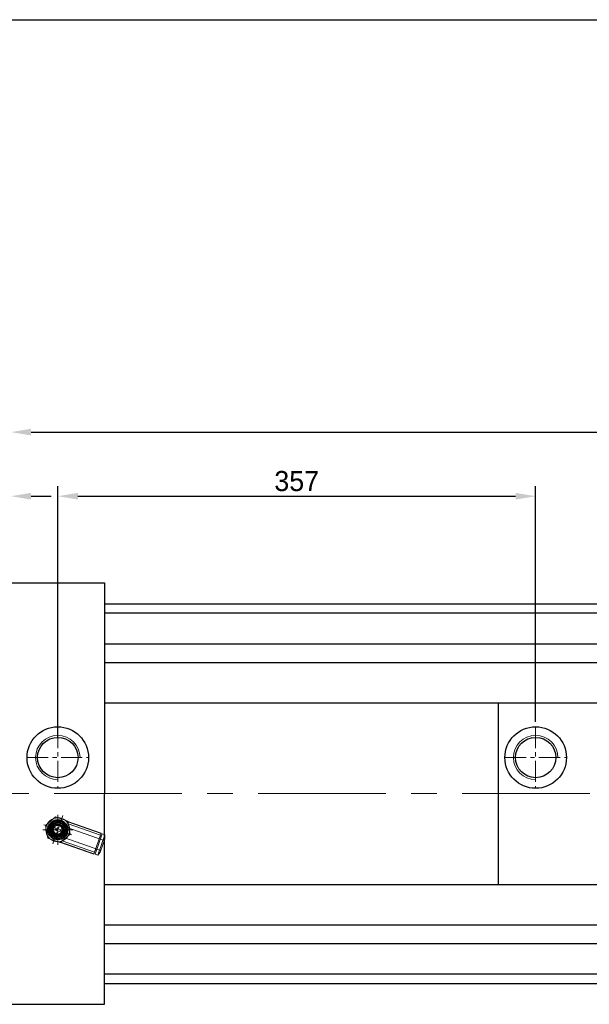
# Model space of a CAD drawing. Header units: millimetres. Extents: x 7142 to 9542, y -6624 to -4933.
# Tile 3 of 16: x 7580 to 8006, y -5670 to -4933. Entities that reach past the tile are written whole.
import ezdxf

# ---------------------------------------------------------------- set-up
doc = ezdxf.new("R2010")
doc.units = ezdxf.units.MM
doc.header["$MEASUREMENT"] = 0
doc.linetypes.add('CENTER', pattern=[50.8, 31.75, -6.35, 6.35, -6.35])
doc.layers.get('Defpoints').update_dxf_attribs({"lineweight": 25})
for name, color, linetype, lineweight in [('图层1', 7, 'Continuous', 25), ('图层2', 3, 'CENTER', 13), ('图层3', 2, 'Continuous', 13), ('图层4', 1, 'Continuous', 30), ('图层7', 4, 'Continuous', 15)]:
    doc.layers.add(name, color=color, linetype=linetype, lineweight=lineweight)
doc.dimstyles.new('ISO-25', dxfattribs={"dimtxt": 2.5, "dimasz": 2.5, "dimexe": 1.25, "dimexo": 0.625, "dimtad": 1, "dimtxsty": 'Standard', "dimcen": 2.5, "dimadec": 0, "dimazin": 0, "dimtfac": 1, "dimtmove": 0, "dimatfit": 3, "dimfxl": 1, "dimarcsym": 0})

# ---------------------------------------------------------------- blocks, each defined once
blk = doc.blocks.new('*D1981')
at = {"layer": 'Defpoints', "color": 0}
for p in [(9371.72, -5241.84), (9371.72, -5346.14), (7573.72, -5378.89)]:
    blk.add_point(p, dxfattribs=at)
at = {"layer": '图层3', "color": 0, "lineweight": -2}
for p, q in [((7573.72, -5375.14), (7573.72, -5234.34)), ((9371.72, -5342.39), (9371.72, -5234.34)), ((7588.72, -5241.84), (9356.72, -5241.84))]:
    blk.add_line(p, q, dxfattribs=at)
at = {"layer": '图层3', "color": 0}
for points in [[(7588.72, -5239.34), (7588.72, -5244.34), (7573.72, -5241.84)], [(9356.72, -5244.34), (9356.72, -5239.34), (9371.72, -5241.84)]]:
    blk.add_solid(points, dxfattribs=at)
at = {"layer": '图层3', "color": 0, "insert": (8472.72, -5230.59), "char_height": 15, "attachment_point": 5}
blk.add_mtext('1798', dxfattribs=at)
blk = doc.blocks.new('*D1982')
at = {"layer": 'Defpoints', "color": 0}
for p in [(7965.72, -5289.76), (7965.72, -5462.14), (7608.72, -5474.49)]:
    blk.add_point(p, dxfattribs=at)
at = {"layer": '图层3', "color": 0, "lineweight": -2}
for p, q in [((7608.72, -5470.74), (7608.72, -5282.26)), ((7965.72, -5458.39), (7965.72, -5282.26)), ((7623.72, -5289.76), (7950.72, -5289.76))]:
    blk.add_line(p, q, dxfattribs=at)
at = {"layer": '图层3', "color": 0}
for points in [[(7623.72, -5287.26), (7623.72, -5292.26), (7608.72, -5289.76)], [(7950.72, -5292.26), (7950.72, -5287.26), (7965.72, -5289.76)]]:
    blk.add_solid(points, dxfattribs=at)
at = {"layer": '图层3', "color": 0, "insert": (7787.22, -5278.51), "char_height": 15, "attachment_point": 5}
blk.add_mtext('357', dxfattribs=at)
blk = doc.blocks.new('*D1983')
at = {"layer": 'Defpoints', "color": 0}
for p in [(7573.72, -5289.76), (7573.72, -5356.14), (7553.72, -5440.03)]:
    blk.add_point(p, dxfattribs=at)
at = {"layer": '图层3', "color": 0, "lineweight": -2}
for p, q in [((7553.72, -5436.28), (7553.72, -5282.26)), ((7573.72, -5352.39), (7573.72, -5282.26)), ((7538.72, -5289.76), (7523.72, -5289.76)), ((7553.72, -5289.76), (7573.72, -5289.76)), ((7588.72, -5289.76), (7603.72, -5289.76))]:
    blk.add_line(p, q, dxfattribs=at)
at = {"layer": '图层3', "color": 0}
for points in [[(7538.72, -5292.26), (7538.72, -5287.26), (7553.72, -5289.76)], [(7588.72, -5287.26), (7588.72, -5292.26), (7573.72, -5289.76)]]:
    blk.add_solid(points, dxfattribs=at)
at = {"layer": '图层3', "color": 0, "insert": (7563.72, -5278.51), "char_height": 15, "attachment_point": 5}
blk.add_mtext('20', dxfattribs=at)

msp = doc.modelspace()

# ---------------------------------------------------------------- linework, layer by layer
at = {"layer": '图层1', "ltscale": 3}
for p, q in [((7573.718, -5354.643), (7643.718, -5354.643)), ((8251.718, -5377.143), (7643.718, -5377.143)), ((8251.718, -5647.143), (7643.718, -5647.143)), ((7573.718, -5669.643), (7643.718, -5669.643))]:
    msp.add_line(p, q, dxfattribs=at)
at = {"layer": '图层1'}
for p, q in [((7643.718, -5354.643), (7643.718, -5512.143)), ((7643.718, -5370.143), (8251.718, -5370.143)), ((7643.718, -5400.143), (8251.718, -5400.143)), ((7643.718, -5414.143), (8251.718, -5414.143)), ((7643.718, -5444.143), (8251.718, -5444.143)), ((7937.718, -5444.143), (7937.718, -5580.143)), ((7643.718, -5669.643), (7643.718, -5512.143)), ((7643.718, -5580.143), (8251.718, -5580.143)), ((7643.718, -5610.143), (8251.718, -5610.143)), ((7643.718, -5624.143), (8251.718, -5624.143)), ((7643.718, -5654.143), (8251.718, -5654.143))]:
    msp.add_line(p, q, dxfattribs=at)
for centre, radius in [((7608.718, -5485.143), 23), ((7965.718, -5485.143), 23), ((7608.718, -5485.143), 15.1), ((7965.718, -5485.143), 15.1), ((7608.718, -5539.143), 7.5), ((7608.718, -5539.143), 7.5), ((7608.718, -5539.143), 7.5), ((7608.718, -5539.143), 7.5), ((7608.718, -5539.143), 4.25), ((7608.718, -5539.143), 4.25), ((7608.718, -5539.143), 4.25), ((7608.718, -5539.143), 4.25)]:
    msp.add_circle(centre, radius, dxfattribs=at)
at = {"layer": '图层2', "ltscale": 0.5}
for p, q in [((7608.718, -5462.143), (7608.718, -5508.143)), ((7965.718, -5462.143), (7965.718, -5508.143)), ((7585.718, -5485.143), (7631.718, -5485.143)), ((7942.718, -5485.143), (7988.718, -5485.143))]:
    msp.add_line(p, q, dxfattribs=at)
at = {"layer": '图层2', "ltscale": 3}
msp.add_line((7453.718, -5512.143), (9371.718, -5512.143), dxfattribs=at)
at = {"layer": '图层2', "ltscale": 0.3}
for p, q in [((7608.718, -5550.319), (7608.718, -5527.968)), ((7608.718, -5550.319), (7608.718, -5527.968)), ((7619.265, -5542.84), (7598.172, -5535.447)), ((7619.265, -5542.84), (7598.172, -5535.447)), ((7605.022, -5549.69), (7612.415, -5528.597)), ((7605.022, -5549.69), (7612.415, -5528.597)), ((7619.894, -5539.143), (7597.543, -5539.143)), ((7619.894, -5539.143), (7597.543, -5539.143))]:
    msp.add_line(p, q, dxfattribs=at)
at = {"layer": '图层4'}
msp.add_line((7141.644, -4933.482), (9541.644, -4933.482), dxfattribs=at)
at = {"layer": '图层7'}
for p, q in [((7606.898, -5529.499), (7599.456, -5535.897)), ((7599.456, -5535.897), (7601.275, -5545.542)), ((7611.955, -5529.908), (7605.481, -5548.379)), ((7616.161, -5532.745), (7606.898, -5529.499)), ((7609.806, -5536.039), (7610.041, -5535.368)), ((7643.449, -5547.078), (7610.041, -5535.368)), ((7614.412, -5532.238), (7616.182, -5532.858)), ((7615.121, -5532.89), (7616.264, -5533.29)), ((7617.981, -5542.39), (7616.161, -5532.745)), ((7616.182, -5532.858), (7641.129, -5541.602)), ((7616.264, -5533.29), (7641.003, -5541.961)), ((7616.501, -5534.724), (7640.582, -5543.164)), ((7616.537, -5534.737), (7640.582, -5543.164)), ((7613.441, -5541.699), (7603.433, -5538.192)), ((7603.996, -5536.587), (7614.003, -5540.095)), ((7607.395, -5542.918), (7607.63, -5542.247)), ((7607.395, -5542.918), (7640.803, -5554.627)), ((7610.538, -5548.788), (7617.981, -5542.39)), ((7635.572, -5557.457), (7641.129, -5541.602)), ((7636.554, -5557.377), (7641.846, -5542.277)), ((7638.643, -5558.109), (7643.935, -5543.009)), ((7643.935, -5543.009), (7641.846, -5542.277)), ((7643.89, -5545.819), (7643.935, -5543.009)), ((7601.275, -5545.542), (7610.538, -5548.788)), ((7608.855, -5548.092), (7610.625, -5548.713)), ((7609.816, -5548.026), (7610.959, -5548.426)), ((7610.625, -5548.713), (7635.572, -5557.457)), ((7610.959, -5548.426), (7635.698, -5557.097)), ((7612.039, -5547.454), (7636.12, -5555.895)), ((7612.075, -5547.467), (7636.12, -5555.895)), ((7640.964, -5544.794), (7640.115, -5544.496)), ((7640.362, -5555.886), (7643.89, -5545.819)), ((7636.554, -5557.377), (7638.643, -5558.109)), ((7636.587, -5554.563), (7637.436, -5554.86)), ((7638.643, -5558.109), (7640.362, -5555.886)), ((7847.718, -5647.143), (7643.718, -5647.143))]:
    msp.add_line(p, q, dxfattribs=at)
for radius in [7.16, 6.579, 5.96, 5.37, 3.58, 3.289]:
    msp.add_circle((7608.718, -5539.143), radius, dxfattribs=at)
for centre, radius, start, end in [((7608.718, -5485.143), 16.6, 0, 270), ((7965.718, -5485.143), 16.6, 0, 270), ((7608.718, -5539.143), 8.95, 148.930717, 172.438601), ((7608.718, -5539.143), 8.95, 112.438601, 148.930717), ((7608.718, -5539.143), 5.723, 325.684659, 265.684659), ((7608.718, -5539.143), 4.9, 90, 0), ((7608.718, -5539.143), 4.9, 90, 0), ((7608.718, -5539.143), 4.9, 70.684659, 340.684659), ((7608.718, -5539.143), 4.9, 70.684659, 340.684659), ((7608.718, -5539.143), 4.17, 352.446082, 148.923237), ((7608.718, -5539.143), 8.95, 88.930717, 112.438601), ((7608.718, -5539.143), 8.95, 52.438601, 88.930717), ((7608.718, -5539.143), 8.95, 28.930717, 52.438601), ((7608.718, -5539.143), 8.95, 352.438601, 28.930717), ((7608.718, -5539.143), 8.95, 172.438601, 208.930717), ((7608.718, -5539.143), 4.17, 172.446082, 328.923237), ((7608.718, -5539.143), 8.95, 328.930717, 352.438601), ((7608.718, -5539.143), 8.95, 208.930717, 232.438601), ((7608.718, -5539.143), 8.95, 232.438601, 268.930717), ((7608.718, -5539.143), 8.95, 268.930717, 292.438601), ((7608.718, -5539.143), 8.95, 292.438601, 328.930717)]:
    msp.add_arc(centre, radius, start, end, dxfattribs=at)

# ---------------------------------------------------------------- dimensions: what is measured, and where the dimension line sits
at = {"layer": '图层3'}
for base, p1, p2, picture, middle in [((9371.718, -5241.837), (7573.718, -5378.893), (9371.718, -5346.143), '*D1981', (8472.718, -5230.587)), ((7965.718, -5289.757), (7608.718, -5474.495), (7965.718, -5462.143), '*D1982', (7787.218, -5278.507))]:
    dim = msp.add_linear_dim(base=base, p1=p1, p2=p2, dimstyle='ISO-25', override={"dimscale": 6, "dimdsep": 46, "dimpost": ''}, dxfattribs=at)
    dim.commit()
    dim.dimension.update_dxf_attribs({"geometry": picture, "text_midpoint": middle})
dim = msp.add_linear_dim(base=(7573.718, -5289.757), p1=(7553.718, -5440.03), p2=(7573.718, -5356.143), dimstyle='ISO-25', override={"dimscale": 6, "dimdsep": 46, "dimpost": ''}, dxfattribs=at)
dim.commit()
dim.dimension.update_dxf_attribs({"geometry": '*D1983', "text_midpoint": (7563.718, -5289.757), "dimtype": 160})

doc.saveas('drawing.dxf')
